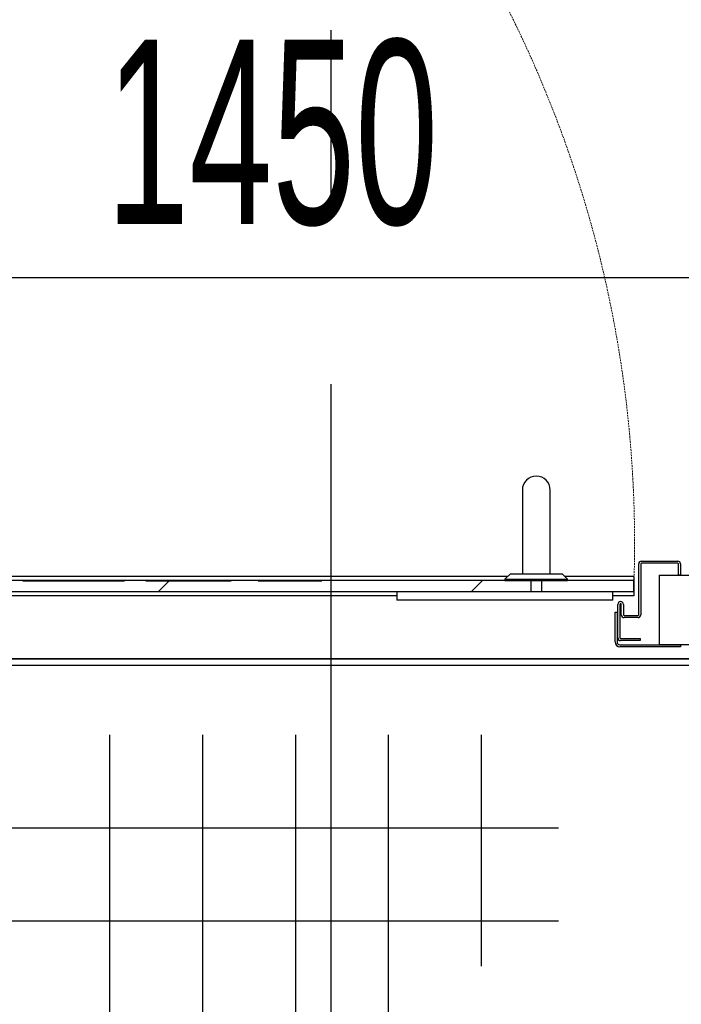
# Model space of a CAD drawing. Header units: millimetres. Extents: x 250 to 59450, y 0 to 41800.
# Tile 73 of 148: x 44049 to 44524, y 16238 to 16945. Entities that reach past the tile are written whole.
import ezdxf

# ---------------------------------------------------------------- set-up
doc = ezdxf.new("R2010")
doc.units = ezdxf.units.MM
doc.header["$LTSCALE"] = 50
for name, pattern in [('CENTER', [10.16, 6.35, -1.27, 1.27, -1.27]), ('CENTERX2', [20.32, 12.7, -2.54, 2.54, -2.54]), ('HIDDEN', [1.905, 1.27, -0.635])]:
    doc.linetypes.add(name, pattern=pattern)
for name, color, linetype in [('KONTUR', 7, 'Continuous'), ('MASS', 29, 'Continuous'), ('SCHNITT', 5, 'CENTER')]:
    doc.layers.add(name, color=color, linetype=linetype)
doc.styles.add('SLDTEXTSTYLE0', font='TXT', dxfattribs={"width": 0.605})
doc.dimstyles.new('SLDDIMSTYLE2', dxfattribs={"dimtxt": 128.415934, "dimasz": 100, "dimexe": 0, "dimexo": 0.0625, "dimgap": 32.103984, "dimtad": 1, "dimdec": 1, "dimrnd": 1e-09, "dimzin": 12, "dimdsep": 46, "dimtxsty": 'SLDTEXTSTYLE0', "dimsah": 1, "dimcen": 0.09, "dimadec": 0, "dimazin": 3, "dimtfac": 1, "dimtdec": 1, "dimtofl": 0, "dimtmove": 0, "dimatfit": 3, "dimfxl": 1, "dimfrac": 2, "dimtolj": 1, "dimtzin": 12, "dimarcsym": 0})

# ---------------------------------------------------------------- blocks, each defined once
blk = doc.blocks.new('Gitterrost')
at = {"layer": 'KONTUR', "color": 8, "true_color": 0x808080}
for p, q in [((25817, -2483), (25817, -18520)), ((29150, -2483), (29150, -16196)), ((32483, -2483), (32483, -14306)), ((35817, -2483), (35817, -12787)), ((39150, -2483), (39150, -10787)), ((2483, -5817), (41924, -5817)), ((2483, -9150), (41924, -9150))]:
    blk.add_line(p, q, dxfattribs=at)
blk = doc.blocks.new('Block1')
at = {"color": 7, "linetype": 'Continuous'}
blk.add_blockref('Gitterrost', (0, 198500), dxfattribs=at)
blk = doc.blocks.new('Glastür 875 DIN rechts')
at = {"color": 7, "linetype": 'HIDDEN', "lineweight": 18}
blk.add_arc((0, 0), 42801, 357.9916, 87.9916, dxfattribs=at)
blk = doc.blocks.new('_D_38')
at = {"layer": 'MASS'}
blk.add_line((43582.36, 16759.94), (45032.36, 16759.94), dxfattribs=at)
for points in [[(43582.36, 16759.94), (43682.36, 16734.94), (43682.36, 16784.94)], [(45032.36, 16759.94), (44932.36, 16784.94), (44932.36, 16734.94)]]:
    blk.add_solid(points, dxfattribs=at)
at = {"layer": 'MASS', "insert": (44111.37, 16930.48), "char_height": 132.292, "attachment_point": 1, "style": 'SLDTEXTSTYLE0'}
blk.add_mtext('1450', dxfattribs=at)

msp = doc.modelspace()

# ---------------------------------------------------------------- hatches: boundary and pattern name
at = {"layer": 'SCHNITT', "linetype": 'Continuous', "lineweight": 18}
h = msp.add_hatch(dxfattribs=at)
h.set_pattern_fill('ANSI31', color=256, scale=50, style=0)
edge = h.paths.add_edge_path(flags=0)
edge.add_line((44492.86, 16517.38), (44482.86, 16517.38))
edge.add_arc((44482.86, 16517.88), 0.5, 180, 270, ccw=False)
edge.add_line((44482.36, 16517.88), (44482.36, 16525.38))
edge.add_arc((44480.36, 16525.38), 2, 0, 180)
edge.add_line((44478.36, 16525.38), (44478.36, 16501.38))
edge.add_arc((44480.36, 16501.38), 2, 180, 270)
edge.add_line((44480.36, 16499.38), (44494.36, 16499.38))
edge.add_line((44494.36, 16499.38), (44494.36, 16500.88))
edge.add_line((44494.36, 16500.88), (44480.36, 16500.88))
edge.add_arc((44480.36, 16501.38), 0.5, 180, 270, ccw=False)
edge.add_line((44479.86, 16501.38), (44479.86, 16525.38))
edge.add_arc((44480.36, 16525.38), 0.5, 0, 180, ccw=False)
edge.add_line((44480.86, 16525.38), (44480.86, 16517.88))
edge.add_arc((44482.86, 16517.88), 2, 180, 270)
edge.add_line((44482.86, 16515.88), (44492.86, 16515.88))
edge.add_arc((44492.86, 16517.88), 2, 270, 360)
edge.add_line((44494.86, 16517.88), (44494.86, 16554.38))
edge.add_arc((44495.36, 16554.38), 0.5, 90, 180, ccw=False)
edge.add_line((44495.36, 16554.88), (44521.36, 16554.88))
edge.add_arc((44521.36, 16554.38), 0.5, 0, 90, ccw=False)
edge.add_line((44521.86, 16554.38), (44521.86, 16546.38))
edge.add_line((44521.86, 16546.38), (44523.36, 16546.38))
edge.add_line((44523.36, 16546.38), (44523.36, 16554.38))
edge.add_arc((44521.36, 16554.38), 2, 0, 90)
edge.add_line((44521.36, 16556.38), (44495.36, 16556.38))
edge.add_arc((44495.36, 16554.38), 2, 90, 180)
edge.add_line((44493.36, 16554.38), (44493.36, 16517.88))
edge.add_arc((44492.86, 16517.88), 0.5, 270, 360, ccw=False)
h = msp.add_hatch(dxfattribs=at)
h.set_pattern_fill('ANSI31', color=256, scale=50, style=0)
h.paths.add_polyline_path([(44234.5, 16542.28), (44225.22, 16542.28), (44225.22, 16542.38), (44191.86, 16542.38), (44191.86, 16542.28), (44181.61, 16542.28), (44181.61, 16542.38), (44150.96, 16542.38), (44150.96, 16542.28), (44146.23, 16542.28), (44146.23, 16542.38), (44115.15, 16542.38), (44115.15, 16542.28), (44104.44, 16542.28), (44104.44, 16542.38), (44071.4, 16542.38), (44071.4, 16542.28), (44060.7, 16542.28), (44060.7, 16542.38), (44019.49, 16542.38), (44019.49, 16542.28), (44011.51, 16542.28), (44011.51, 16542.38), (43986.8, 16542.38), (43986.8, 16542.28), (43978.52, 16542.28), (43978.52, 16542.38), (43940.2, 16542.38), (43940.2, 16542.28), (43927.77, 16542.28), (43927.77, 16542.38), (43889, 16542.38), (43889, 16542.28), (43882.96, 16542.28), (43882.96, 16542.38), (43655.86, 16542.38), (43655.86, 16534.38), (44489.86, 16534.38), (44489.86, 16542.38), (44261.89, 16542.38), (44261.89, 16542.28), (44253.75, 16542.28), (44253.75, 16542.38), (44234.5, 16542.38)], flags=0)
h = msp.add_hatch(dxfattribs=at)
h.set_pattern_fill('ANSI31', color=256, scale=50, angle=3e-322, style=0)
h.paths.add_polyline_path([(44508.36, 16496.38), (44582.36, 16496.38), (44582.36, 16546.38), (44508.36, 16546.38)], flags=0)
h = msp.add_hatch(dxfattribs=at)
h.set_pattern_fill('ANSI31', color=256, scale=50, style=0)
edge = h.paths.add_edge_path(flags=0)
edge.add_line((44477.86, 16519.88), (44476.36, 16519.88))
edge.add_line((44476.36, 16519.88), (44476.36, 16498.43))
edge.add_arc((44479.91, 16498.43), 3.55, 180, 270)
edge.add_line((44479.91, 16494.88), (44523.36, 16494.88))
edge.add_line((44523.36, 16494.88), (44523.36, 16496.38))
edge.add_line((44523.36, 16496.38), (44479.91, 16496.38))
edge.add_arc((44479.91, 16498.43), 2.05, 180, 270, ccw=False)
edge.add_line((44477.86, 16498.43), (44477.86, 16519.88))

# ---------------------------------------------------------------- linework, layer by layer
at = {"color": 7, "linetype": 'CENTERX2'}
msp.add_line((44272.36, 24811.38), (44272.36, 6286.38), dxfattribs=at)
at = {"color": 216, "linetype": 'Continuous', "lineweight": 25, "true_color": 0x80007d}
for p, q in [((44409.86, 16607.38), (44409.86, 16577.38)), ((44429.86, 16577.38), (44429.86, 16607.38)), ((44409.86, 16577.38), (44409.86, 16547.38)), ((44429.86, 16547.38), (44429.86, 16577.38)), ((44493.36, 16517.88), (44493.36, 16554.38)), ((44494.86, 16554.38), (44494.86, 16517.88)), ((44495.36, 16556.38), (44521.36, 16556.38)), ((44521.36, 16554.88), (44495.36, 16554.88)), ((44521.86, 16546.38), (44521.86, 16554.38)), ((44523.36, 16554.38), (44523.36, 16546.38)), ((44401.36, 16547.38), (44397.36, 16543.38)), ((44401.36, 16547.38), (44438.36, 16547.38)), ((44442.36, 16543.38), (44438.36, 16547.38)), ((44399.36, 16545.38), (43713.36, 16545.38)), ((44397.36, 16542.38), (43713.36, 16542.38)), ((44060.7, 16542.38), (44019.49, 16542.38)), ((44053.87, 16542.38), (44051.47, 16542.38)), ((44051.47, 16542.28), (44051.47, 16542.38)), ((44051.47, 16542.28), (44051.47, 16542.38)), ((44051.47, 16542.38), (44080.63, 16542.38)), ((44053.87, 16542.28), (44051.47, 16542.28)), ((44051.47, 16542.28), (44080.63, 16542.28)), ((44053.87, 16542.28), (44053.87, 16542.38)), ((44058.48, 16542.28), (44058.48, 16542.38)), ((44060.54, 16542.28), (44060.54, 16542.38)), ((44060.7, 16542.28), (44060.7, 16542.38)), ((44060.7, 16542.28), (44071.4, 16542.28)), ((44070.91, 16542.28), (44070.91, 16542.38)), ((44104.94, 16542.38), (44070.91, 16542.38)), ((44070.91, 16542.28), (44070.91, 16542.38)), ((44070.91, 16542.38), (44104.94, 16542.38)), ((44104.94, 16542.28), (44070.91, 16542.28)), ((44070.91, 16542.28), (44104.94, 16542.28)), ((44104.44, 16542.38), (44071.4, 16542.38)), ((44071.4, 16542.38), (44071.4, 16542.28)), ((44072.16, 16542.28), (44072.16, 16542.38)), ((44078.23, 16542.28), (44078.23, 16542.38)), ((44080.63, 16542.38), (44078.23, 16542.38)), ((44080.63, 16542.28), (44078.23, 16542.28)), ((44080.63, 16542.28), (44080.63, 16542.38)), ((44080.63, 16542.28), (44080.63, 16542.38)), ((44097.66, 16542.38), (44095.22, 16542.38)), ((44095.22, 16542.28), (44095.22, 16542.38)), ((44095.22, 16542.28), (44095.22, 16542.38)), ((44095.22, 16542.38), (44124.38, 16542.38)), ((44097.66, 16542.28), (44095.22, 16542.28)), ((44095.22, 16542.28), (44124.38, 16542.28)), ((44097.66, 16542.28), (44097.66, 16542.38)), ((44102.19, 16542.28), (44102.19, 16542.38)), ((44104.29, 16542.28), (44104.29, 16542.38)), ((44104.44, 16542.28), (44104.44, 16542.38)), ((44104.44, 16542.28), (44115.15, 16542.28)), ((44104.94, 16542.28), (44104.94, 16542.38)), ((44104.94, 16542.28), (44104.94, 16542.38)), ((44146.23, 16542.38), (44115.15, 16542.38)), ((44115.15, 16542.38), (44115.15, 16542.28)), ((44115.86, 16542.28), (44115.86, 16542.38)), ((44121.98, 16542.28), (44121.98, 16542.38)), ((44124.38, 16542.38), (44121.98, 16542.38)), ((44124.38, 16542.28), (44121.98, 16542.28)), ((44124.38, 16542.28), (44124.38, 16542.38)), ((44124.38, 16542.28), (44124.38, 16542.38)), ((44141.74, 16542.38), (44139.8, 16542.38)), ((44139.8, 16542.28), (44139.8, 16542.38)), ((44139.8, 16542.38), (44146.1, 16542.38)), ((44141.74, 16542.28), (44139.8, 16542.28)), ((44139.8, 16542.28), (44146.1, 16542.28)), ((44141.74, 16542.28), (44141.74, 16542.38)), ((44146.23, 16542.38), (44145.63, 16542.38)), ((44145.63, 16542.28), (44145.63, 16542.38)), ((44145.63, 16542.38), (44147.58, 16542.38)), ((44146.23, 16542.28), (44145.63, 16542.28)), ((44145.63, 16542.28), (44147.58, 16542.28)), ((44146.1, 16542.28), (44146.1, 16542.38)), ((44146.1, 16542.38), (44201.05, 16542.38)), ((44146.1, 16542.28), (44201.05, 16542.28)), ((44146.23, 16542.28), (44146.23, 16542.38)), ((44146.23, 16542.28), (44150.96, 16542.28)), ((44147.58, 16542.28), (44147.58, 16542.38)), ((44148.63, 16542.28), (44148.63, 16542.38)), ((44150.96, 16542.38), (44150.96, 16542.28)), ((44181.61, 16542.38), (44150.96, 16542.38)), ((44154.38, 16542.38), (44152.44, 16542.38)), ((44152.44, 16542.28), (44152.44, 16542.38)), ((44152.44, 16542.28), (44152.44, 16542.38)), ((44152.44, 16542.38), (44154.38, 16542.38)), ((44154.38, 16542.28), (44152.44, 16542.28)), ((44152.44, 16542.28), (44154.38, 16542.28)), ((44154.38, 16542.28), (44154.38, 16542.38)), ((44154.38, 16542.28), (44154.38, 16542.38)), ((44155.8, 16542.28), (44155.8, 16542.38)), ((44157.3, 16542.28), (44157.3, 16542.38)), ((44175.54, 16542.38), (44163.09, 16542.38)), ((44175.54, 16542.28), (44163.09, 16542.28)), ((44181.61, 16542.38), (44165.08, 16542.38)), ((44165.08, 16542.38), (44181.61, 16542.38)), ((44181.61, 16542.28), (44165.08, 16542.28)), ((44165.08, 16542.28), (44181.61, 16542.28)), ((44175.54, 16542.28), (44175.54, 16542.38)), ((44181.61, 16542.28), (44181.61, 16542.38)), ((44181.61, 16542.28), (44181.61, 16542.38)), ((44181.61, 16542.28), (44181.61, 16542.38)), ((44181.61, 16542.28), (44191.86, 16542.28)), ((44225.22, 16542.38), (44191.86, 16542.38)), ((44191.86, 16542.38), (44191.86, 16542.28)), ((44194.08, 16542.28), (44194.08, 16542.38)), ((44198.65, 16542.28), (44198.65, 16542.38)), ((44201.05, 16542.38), (44198.65, 16542.38)), ((44201.05, 16542.28), (44198.65, 16542.28)), ((44201.05, 16542.28), (44201.05, 16542.38)), ((44201.05, 16542.28), (44201.05, 16542.38)), ((44220.36, 16542.28), (44220.36, 16542.38)), ((44225.22, 16542.28), (44225.22, 16542.38)), ((44225.22, 16542.28), (44225.22, 16542.38)), ((44225.22, 16542.38), (44227.16, 16542.38)), ((44225.22, 16542.28), (44234.5, 16542.28)), ((44225.22, 16542.28), (44227.16, 16542.28)), ((44227.16, 16542.28), (44227.16, 16542.38)), ((44230.08, 16542.28), (44230.08, 16542.38)), ((44234.5, 16542.38), (44234.5, 16542.28)), ((44253.75, 16542.38), (44234.5, 16542.38)), ((44235.42, 16542.28), (44235.42, 16542.38)), ((44241.82, 16542.28), (44241.82, 16542.38)), ((44243.34, 16542.28), (44243.34, 16542.38)), ((44247.4, 16542.28), (44247.4, 16542.38)), ((44253.75, 16542.28), (44253.75, 16542.38)), ((44253.75, 16542.28), (44261.89, 16542.28)), ((44254.32, 16542.28), (44254.32, 16542.38)), ((44256.33, 16542.28), (44256.33, 16542.38)), ((44260.06, 16542.28), (44260.06, 16542.38)), ((44489.86, 16542.38), (44261.89, 16542.38)), ((44261.89, 16542.38), (44261.89, 16542.28)), ((44265.08, 16542.38), (44263.13, 16542.38)), ((44263.13, 16542.28), (44263.13, 16542.38)), ((44263.13, 16542.28), (44263.13, 16542.38)), ((44263.13, 16542.38), (44265.08, 16542.38)), ((44265.08, 16542.28), (44263.13, 16542.28)), ((44263.13, 16542.28), (44265.08, 16542.28)), ((44265.08, 16542.28), (44265.08, 16542.38)), ((44265.08, 16542.28), (44265.08, 16542.38)), ((44266.05, 16542.28), (44266.05, 16542.38)), ((44397.36, 16543.38), (44397.36, 16542.38)), ((44397.36, 16543.38), (44442.36, 16543.38)), ((44397.36, 16542.38), (44442.36, 16542.38)), ((44415.86, 16542.38), (44415.86, 16534.38)), ((44423.86, 16534.38), (44423.86, 16542.38)), ((44489.86, 16545.38), (44440.36, 16545.38)), ((44442.36, 16542.38), (44442.36, 16543.38)), ((44489.86, 16542.38), (44442.36, 16542.38)), ((44489.86, 16545.38), (44489.86, 16542.38)), ((44489.86, 16542.38), (44489.86, 16534.38)), ((44489.86, 16534.38), (44489.86, 16542.38)), ((44489.86, 16542.38), (44489.86, 16534.38)), ((44523.36, 16546.38), (44521.86, 16546.38)), ((44489.86, 16534.38), (43655.86, 16534.38)), ((44319.86, 16534.38), (43713.36, 16534.38)), ((44319.86, 16534.38), (44319.86, 16528.38)), ((44474.86, 16534.38), (44319.86, 16534.38)), ((44489.86, 16534.38), (44474.86, 16534.38)), ((44474.86, 16528.38), (44474.86, 16534.38)), ((44489.86, 16534.38), (44489.86, 16531.38)), ((44319.86, 16531.38), (43713.36, 16531.38)), ((44474.86, 16528.38), (44319.86, 16528.38)), ((44489.86, 16531.38), (44474.86, 16531.38)), ((44476.36, 16498.43), (44476.36, 16519.88)), ((44476.36, 16519.88), (44477.86, 16519.88)), ((44477.86, 16519.88), (44477.86, 16498.43)), ((44478.36, 16501.38), (44478.36, 16525.38)), ((44479.86, 16525.38), (44479.86, 16501.38)), ((44480.86, 16517.88), (44480.86, 16525.38)), ((44482.36, 16525.38), (44482.36, 16517.88)), ((44482.86, 16517.38), (44492.86, 16517.38)), ((44492.86, 16515.88), (44482.86, 16515.88)), ((44480.36, 16500.88), (44494.36, 16500.88)), ((44494.36, 16499.38), (44480.36, 16499.38)), ((44494.36, 16500.88), (44494.36, 16499.38)), ((44479.91, 16496.38), (44523.36, 16496.38)), ((44523.36, 16494.88), (44479.91, 16494.88)), ((44523.36, 16496.38), (44523.36, 16494.88))]:
    msp.add_line(p, q, dxfattribs=at)
at = {"color": 7, "linetype": 'Continuous', "lineweight": 25}
for p, q in [((44508.36, 16496.38), (44508.36, 16546.38)), ((44508.36, 16546.38), (44582.36, 16546.38)), ((44582.36, 16496.38), (44508.36, 16496.38))]:
    msp.add_line(p, q, dxfattribs=at)
at = {"color": 250, "linetype": 'Continuous', "lineweight": 25, "true_color": 0x404040}
for p, q in [((43592.36, 16486.38), (50572.36, 16486.38)), ((50572.36, 16486.38), (43592.36, 16486.38))]:
    msp.add_line(p, q, dxfattribs=at)
at = {"color": 136, "linetype": 'Continuous', "lineweight": 25, "true_color": 0x008080}
msp.add_line((50567.36, 16481.38), (43597.36, 16481.38), dxfattribs=at)
at = {"color": 216, "linetype": 'Continuous', "lineweight": 25, "true_color": 0x80007d}
for centre, radius, start, end in [((44419.86, 16607.38), 10, 90, 180), ((44419.86, 16607.38), 10, 0, 90), ((44495.36, 16554.38), 2, 90, 180), ((44495.36, 16554.38), 0.5, 90, 180), ((44521.36, 16554.38), 2, 0, 90), ((44521.36, 16554.38), 0.5, 0, 90), ((44480.36, 16525.38), 2, 0, 180), ((44480.36, 16525.38), 0.5, 0, 180), ((44482.86, 16517.88), 2, 180, 270), ((44482.86, 16517.88), 0.5, 180, 270), ((44492.86, 16517.88), 0.5, 270, 0), ((44492.86, 16517.88), 2, 270, 0), ((44479.91, 16498.43), 3.56, 180, 270), ((44479.91, 16498.43), 2.06, 180, 270), ((44480.36, 16501.38), 2, 180, 270), ((44480.36, 16501.38), 0.5, 180, 270)]:
    msp.add_arc(centre, radius, start, end, dxfattribs=at)
for points, knots in [([(44058.48, 16542.38), (44057.66, 16542.38), (44056.2, 16542.38), (44054.58, 16542.38), (44053.87, 16542.38)], [0, 0, 0, 0, 0.559939, 1, 1, 1, 1]), ([(44058.48, 16542.28), (44057.66, 16542.28), (44056.2, 16542.28), (44054.58, 16542.28), (44053.87, 16542.28)], [0, 0, 0, 0, 0.559939, 1, 1, 1, 1]), ([(44060.54, 16542.38), (44060.25, 16542.38), (44059.74, 16542.38), (44058.87, 16542.38), (44058.48, 16542.38)], [0, 0, 0, 0, 0.558881, 1, 1, 1, 1]), ([(44060.54, 16542.28), (44060.25, 16542.28), (44059.74, 16542.28), (44058.87, 16542.28), (44058.48, 16542.28)], [0, 0, 0, 0, 0.558881, 1, 1, 1, 1]), ([(44061.19, 16542.38), (44061.17, 16542.38), (44061.14, 16542.38), (44060.94, 16542.38), (44060.67, 16542.38), (44060.54, 16542.38)], [0, 0, 0, 0, 0.560129, 0.780211, 1, 1, 1, 1]), ([(44061.19, 16542.28), (44061.17, 16542.28), (44061.14, 16542.28), (44060.94, 16542.28), (44060.67, 16542.28), (44060.54, 16542.28)], [0, 0, 0, 0, 0.560129, 0.780211, 1, 1, 1, 1]), ([(44060.7, 16542.38), (44060.81, 16542.38), (44061.04, 16542.38), (44061.17, 16542.38), (44061.18, 16542.38), (44061.19, 16542.38)], [0, 0, 0, 0, 0.279811, 0.559957, 1, 1, 1, 1]), ([(44060.7, 16542.28), (44060.81, 16542.28), (44061.04, 16542.28), (44061.17, 16542.28), (44061.18, 16542.28), (44061.19, 16542.28)], [0, 0, 0, 0, 0.279811, 0.559957, 1, 1, 1, 1]), ([(44070.91, 16542.38), (44070.92, 16542.38), (44070.94, 16542.38), (44071.12, 16542.38), (44071.3, 16542.38), (44071.4, 16542.38)], [0, 0, 0, 0, 0.560061, 0.780097, 1, 1, 1, 1]), ([(44072.16, 16542.38), (44071.84, 16542.38), (44071.22, 16542.38), (44070.99, 16542.38), (44070.94, 16542.38), (44070.91, 16542.38)], [0, 0, 0, 0, 0.278887, 0.559282, 1, 1, 1, 1]), ([(44070.91, 16542.28), (44070.92, 16542.28), (44070.94, 16542.28), (44071.12, 16542.28), (44071.3, 16542.28), (44071.4, 16542.28)], [0, 0, 0, 0, 0.5600613, 0.7800975, 1, 1, 1, 1]), ([(44072.16, 16542.28), (44071.84, 16542.28), (44071.22, 16542.28), (44070.99, 16542.28), (44070.94, 16542.28), (44070.91, 16542.28)], [0, 0, 0, 0, 0.278887, 0.559282, 1, 1, 1, 1]), ([(44078.23, 16542.38), (44077.59, 16542.38), (44076.31, 16542.38), (44074.59, 16542.38), (44073.15, 16542.38), (44072.49, 16542.38), (44072.16, 16542.38)], [0, 0, 0, 0, 0.280039, 0.560002, 0.779897, 1, 1, 1, 1]), ([(44078.23, 16542.28), (44077.59, 16542.28), (44076.31, 16542.28), (44074.59, 16542.28), (44073.15, 16542.28), (44072.49, 16542.28), (44072.16, 16542.28)], [0, 0, 0, 0, 0.280039, 0.560002, 0.779897, 1, 1, 1, 1]), ([(44102.19, 16542.38), (44101.39, 16542.38), (44099.96, 16542.38), (44098.36, 16542.38), (44097.66, 16542.38)], [0, 0, 0, 0, 0.559915, 1, 1, 1, 1]), ([(44102.19, 16542.28), (44101.39, 16542.28), (44099.96, 16542.28), (44098.36, 16542.28), (44097.66, 16542.28)], [0, 0, 0, 0, 0.559915, 1, 1, 1, 1]), ([(44104.29, 16542.38), (44103.99, 16542.38), (44103.47, 16542.38), (44102.58, 16542.38), (44102.19, 16542.38)], [0, 0, 0, 0, 0.558682, 1, 1, 1, 1]), ([(44104.29, 16542.28), (44103.99, 16542.28), (44103.47, 16542.28), (44102.58, 16542.28), (44102.19, 16542.28)], [0, 0, 0, 0, 0.558682, 1, 1, 1, 1]), ([(44104.94, 16542.38), (44104.92, 16542.38), (44104.89, 16542.38), (44104.69, 16542.38), (44104.42, 16542.38), (44104.29, 16542.38)], [0, 0, 0, 0, 0.560129, 0.780211, 1, 1, 1, 1]), ([(44104.94, 16542.28), (44104.92, 16542.28), (44104.89, 16542.28), (44104.69, 16542.28), (44104.42, 16542.28), (44104.29, 16542.28)], [0, 0, 0, 0, 0.560129, 0.780211, 1, 1, 1, 1]), ([(44104.44, 16542.38), (44104.55, 16542.38), (44104.78, 16542.38), (44104.92, 16542.38), (44104.93, 16542.38), (44104.94, 16542.38)], [0, 0, 0, 0, 0.279941, 0.559981, 1, 1, 1, 1]), ([(44104.44, 16542.28), (44104.55, 16542.28), (44104.78, 16542.28), (44104.92, 16542.28), (44104.93, 16542.28), (44104.94, 16542.28)], [0, 0, 0, 0, 0.279941, 0.559981, 1, 1, 1, 1]), ([(44114.66, 16542.38), (44114.67, 16542.38), (44114.69, 16542.38), (44114.87, 16542.38), (44115.05, 16542.38), (44115.15, 16542.38)], [0, 0, 0, 0, 0.5600613, 0.7800975, 1, 1, 1, 1]), ([(44115.86, 16542.38), (44115.56, 16542.38), (44114.97, 16542.38), (44114.73, 16542.38), (44114.69, 16542.38), (44114.66, 16542.38)], [0, 0, 0, 0, 0.278669, 0.559153, 1, 1, 1, 1]), ([(44114.66, 16542.28), (44114.67, 16542.28), (44114.69, 16542.28), (44114.87, 16542.28), (44115.05, 16542.28), (44115.15, 16542.28)], [0, 0, 0, 0, 0.560061, 0.780097, 1, 1, 1, 1]), ([(44115.86, 16542.28), (44115.56, 16542.28), (44114.97, 16542.28), (44114.73, 16542.28), (44114.69, 16542.28), (44114.66, 16542.28)], [0, 0, 0, 0, 0.278669, 0.559153, 1, 1, 1, 1]), ([(44121.98, 16542.38), (44121.34, 16542.38), (44120.05, 16542.38), (44118.32, 16542.38), (44116.86, 16542.38), (44116.19, 16542.38), (44115.86, 16542.38)], [0, 0, 0, 0, 0.280038, 0.560008, 0.779909, 1, 1, 1, 1]), ([(44121.98, 16542.28), (44121.34, 16542.28), (44120.05, 16542.28), (44118.32, 16542.28), (44116.86, 16542.28), (44116.19, 16542.28), (44115.86, 16542.28)], [0, 0, 0, 0, 0.280038, 0.560008, 0.779909, 1, 1, 1, 1]), ([(44148.63, 16542.38), (44147.85, 16542.38), (44146.31, 16542.38), (44144.02, 16542.38), (44142.61, 16542.38), (44141.74, 16542.38)], [0, 0, 0, 0, 0.27992, 0.560049, 1, 1, 1, 1]), ([(44148.63, 16542.28), (44147.85, 16542.28), (44146.31, 16542.28), (44144.02, 16542.28), (44142.61, 16542.28), (44141.74, 16542.28)], [0, 0, 0, 0, 0.27992, 0.560049, 1, 1, 1, 1]), ([(44147.58, 16542.38), (44147.76, 16542.38), (44148.12, 16542.38), (44148.82, 16542.38), (44149.62, 16542.38), (44150.51, 16542.38), (44150.96, 16542.38)], [0, 0, 0, 0, 0.280202, 0.560345, 0.780364, 1, 1, 1, 1]), ([(44147.58, 16542.28), (44147.76, 16542.28), (44148.12, 16542.28), (44148.82, 16542.28), (44149.62, 16542.28), (44150.51, 16542.28), (44150.96, 16542.28)], [0, 0, 0, 0, 0.280202, 0.560345, 0.780364, 1, 1, 1, 1]), ([(44163.09, 16542.38), (44162.12, 16542.38), (44160.18, 16542.38), (44157.27, 16542.38), (44154.21, 16542.38), (44151.18, 16542.38), (44149.48, 16542.38), (44148.63, 16542.38)], [0, 0, 0, 0, 0.186882, 0.373743, 0.560557, 0.7801, 1, 1, 1, 1]), ([(44163.09, 16542.28), (44162.12, 16542.28), (44160.18, 16542.28), (44157.27, 16542.28), (44154.21, 16542.28), (44151.18, 16542.28), (44149.48, 16542.28), (44148.63, 16542.28)], [0, 0, 0, 0, 0.186882, 0.373743, 0.560557, 0.7801, 1, 1, 1, 1]), ([(44157.3, 16542.38), (44156.75, 16542.38), (44155.66, 16542.38), (44154.7, 16542.38), (44154.5, 16542.38), (44154.38, 16542.38)], [0, 0, 0, 0, 0.279348, 0.559591, 1, 1, 1, 1]), ([(44154.38, 16542.38), (44154.54, 16542.38), (44154.82, 16542.38), (44155.5, 16542.38), (44155.8, 16542.38)], [0, 0, 0, 0, 0.56037, 1, 1, 1, 1]), ([(44157.3, 16542.28), (44156.75, 16542.28), (44155.66, 16542.28), (44154.7, 16542.28), (44154.5, 16542.28), (44154.38, 16542.28)], [0, 0, 0, 0, 0.279348, 0.559591, 1, 1, 1, 1]), ([(44154.38, 16542.28), (44154.54, 16542.28), (44154.82, 16542.28), (44155.5, 16542.28), (44155.8, 16542.28)], [0, 0, 0, 0, 0.56037, 1, 1, 1, 1]), ([(44155.8, 16542.38), (44156.17, 16542.38), (44156.91, 16542.38), (44158.62, 16542.38), (44160.59, 16542.38), (44162.77, 16542.38), (44164.31, 16542.38), (44165.08, 16542.38)], [0, 0, 0, 0, 0.186084, 0.372592, 0.559332, 0.779648, 1, 1, 1, 1]), ([(44155.8, 16542.28), (44156.17, 16542.28), (44156.91, 16542.28), (44158.62, 16542.28), (44160.59, 16542.28), (44162.77, 16542.28), (44164.31, 16542.28), (44165.08, 16542.28)], [0, 0, 0, 0, 0.186084, 0.372592, 0.559332, 0.779648, 1, 1, 1, 1]), ([(44165.08, 16542.38), (44164.32, 16542.38), (44162.8, 16542.38), (44160.72, 16542.38), (44158.8, 16542.38), (44157.8, 16542.38), (44157.3, 16542.38)], [0, 0, 0, 0, 0.280379, 0.560617, 0.780763, 1, 1, 1, 1]), ([(44165.08, 16542.28), (44164.32, 16542.28), (44162.8, 16542.28), (44160.72, 16542.28), (44158.8, 16542.28), (44157.8, 16542.28), (44157.3, 16542.28)], [0, 0, 0, 0, 0.280379, 0.560617, 0.780763, 1, 1, 1, 1]), ([(44181.61, 16542.38), (44181.6, 16542.38), (44181.59, 16542.38), (44181.43, 16542.38), (44181.15, 16542.38), (44180.11, 16542.38), (44178.63, 16542.38), (44177.09, 16542.38), (44176.06, 16542.38), (44175.54, 16542.38)], [0, 0, 0, 0, 0.2804457, 0.3906024, 0.5000598, 0.6252551, 0.7496711, 0.8747751, 1, 1, 1, 1]), ([(44181.61, 16542.28), (44181.6, 16542.28), (44181.59, 16542.28), (44181.43, 16542.28), (44181.15, 16542.28), (44180.11, 16542.28), (44178.63, 16542.28), (44177.09, 16542.28), (44176.06, 16542.28), (44175.54, 16542.28)], [0, 0, 0, 0, 0.2804457, 0.3906024, 0.5000598, 0.6252551, 0.7496711, 0.8747751, 1, 1, 1, 1]), ([(44191.33, 16542.38), (44191.33, 16542.38), (44191.33, 16542.38), (44191.7, 16542.38), (44191.86, 16542.38)], [0, 0, 0, 0, 0.56019, 1, 1, 1, 1]), ([(44194.08, 16542.38), (44193.54, 16542.38), (44192.46, 16542.38), (44191.68, 16542.38), (44191.36, 16542.38), (44191.34, 16542.38), (44191.33, 16542.38)], [0, 0, 0, 0, 0.185962, 0.37185, 0.558956, 1, 1, 1, 1]), ([(44191.33, 16542.28), (44191.33, 16542.28), (44191.33, 16542.28), (44191.7, 16542.28), (44191.86, 16542.28)], [0, 0, 0, 0, 0.5601895, 1, 1, 1, 1]), ([(44194.08, 16542.28), (44193.54, 16542.28), (44192.46, 16542.28), (44191.68, 16542.28), (44191.36, 16542.28), (44191.34, 16542.28), (44191.33, 16542.28)], [0, 0, 0, 0, 0.185962, 0.37185, 0.558956, 1, 1, 1, 1]), ([(44198.65, 16542.38), (44197.75, 16542.38), (44196.15, 16542.38), (44194.71, 16542.38), (44194.08, 16542.38)], [0, 0, 0, 0, 0.559695, 1, 1, 1, 1]), ([(44198.65, 16542.28), (44197.75, 16542.28), (44196.15, 16542.28), (44194.71, 16542.28), (44194.08, 16542.28)], [0, 0, 0, 0, 0.559695, 1, 1, 1, 1]), ([(44240.59, 16542.38), (44239.32, 16542.38), (44236.77, 16542.38), (44233.01, 16542.38), (44229.29, 16542.38), (44225.97, 16542.38), (44223.49, 16542.38), (44221.74, 16542.38), (44220.57, 16542.38), (44220.43, 16542.38), (44220.36, 16542.38)], [0, 0, 0, 0, 0.140086, 0.280169, 0.420245, 0.560214, 0.670164, 0.780148, 0.890096, 1, 1, 1, 1]), ([(44220.36, 16542.38), (44220.45, 16542.38), (44220.65, 16542.38), (44222.38, 16542.38), (44225.03, 16542.38), (44228.45, 16542.38), (44232.55, 16542.38), (44237.11, 16542.38), (44240.25, 16542.38), (44241.82, 16542.38)], [0, 0, 0, 0, 0.139938, 0.279831, 0.419815, 0.559864, 0.706518, 0.8532, 1, 1, 1, 1]), ([(44240.59, 16542.28), (44239.32, 16542.28), (44236.77, 16542.28), (44233.01, 16542.28), (44229.29, 16542.28), (44225.97, 16542.28), (44223.49, 16542.28), (44221.74, 16542.28), (44220.57, 16542.28), (44220.43, 16542.28), (44220.36, 16542.28)], [0, 0, 0, 0, 0.140086, 0.280169, 0.420245, 0.560214, 0.670164, 0.780148, 0.890096, 1, 1, 1, 1]), ([(44220.36, 16542.28), (44220.45, 16542.28), (44220.65, 16542.28), (44222.38, 16542.28), (44225.03, 16542.28), (44228.45, 16542.28), (44232.55, 16542.28), (44237.11, 16542.28), (44240.25, 16542.28), (44241.82, 16542.28)], [0, 0, 0, 0, 0.139938, 0.279831, 0.419815, 0.559864, 0.706518, 0.8532, 1, 1, 1, 1]), ([(44227.16, 16542.38), (44227.4, 16542.38), (44227.89, 16542.38), (44229.34, 16542.38), (44231.46, 16542.38), (44233.49, 16542.38), (44234.5, 16542.38)], [0, 0, 0, 0, 0.280233, 0.5602327, 0.7801258, 1, 1, 1, 1]), ([(44227.16, 16542.28), (44227.4, 16542.28), (44227.89, 16542.28), (44229.34, 16542.28), (44231.46, 16542.28), (44233.49, 16542.28), (44234.5, 16542.28)], [0, 0, 0, 0, 0.280233, 0.560233, 0.780126, 1, 1, 1, 1]), ([(44230.08, 16542.38), (44230.18, 16542.38), (44230.39, 16542.38), (44231.77, 16542.38), (44233.47, 16542.38), (44234.77, 16542.38), (44235.42, 16542.38)], [0, 0, 0, 0, 0.279577, 0.559487, 0.779643, 1, 1, 1, 1]), ([(44243.34, 16542.38), (44242.12, 16542.38), (44239.67, 16542.38), (44236.14, 16542.38), (44233.4, 16542.38), (44231.46, 16542.38), (44230.28, 16542.38), (44230.14, 16542.38), (44230.08, 16542.38)], [0, 0, 0, 0, 0.186879, 0.373483, 0.559917, 0.706638, 0.853287, 1, 1, 1, 1]), ([(44230.08, 16542.28), (44230.18, 16542.28), (44230.39, 16542.28), (44231.77, 16542.28), (44233.47, 16542.28), (44234.77, 16542.28), (44235.42, 16542.28)], [0, 0, 0, 0, 0.279577, 0.559487, 0.779643, 1, 1, 1, 1]), ([(44243.34, 16542.28), (44242.12, 16542.28), (44239.67, 16542.28), (44236.14, 16542.28), (44233.4, 16542.28), (44231.46, 16542.28), (44230.28, 16542.28), (44230.14, 16542.28), (44230.08, 16542.28)], [0, 0, 0, 0, 0.186879, 0.373483, 0.559917, 0.706638, 0.853287, 1, 1, 1, 1]), ([(44235.42, 16542.38), (44237.11, 16542.38), (44240.47, 16542.38), (44245.77, 16542.38), (44251, 16542.38), (44255.53, 16542.38), (44259.3, 16542.38), (44262.09, 16542.38), (44264.34, 16542.38), (44265.79, 16542.38), (44265.96, 16542.38), (44266.05, 16542.38)], [0, 0, 0, 0, 0.140012, 0.280096, 0.420178, 0.560257, 0.648286, 0.736262, 0.824227, 0.912097, 1, 1, 1, 1]), ([(44235.42, 16542.28), (44237.11, 16542.28), (44240.47, 16542.28), (44245.77, 16542.28), (44251, 16542.28), (44255.53, 16542.28), (44259.3, 16542.28), (44262.09, 16542.28), (44264.34, 16542.28), (44265.79, 16542.28), (44265.96, 16542.28), (44266.05, 16542.28)], [0, 0, 0, 0, 0.140012, 0.280096, 0.420178, 0.560257, 0.648286, 0.736262, 0.824227, 0.912097, 1, 1, 1, 1]), ([(44254.32, 16542.38), (44253.22, 16542.38), (44251.01, 16542.38), (44246.27, 16542.38), (44242.74, 16542.38), (44240.59, 16542.38)], [0, 0, 0, 0, 0.279672, 0.559796, 1, 1, 1, 1]), ([(44254.32, 16542.28), (44253.22, 16542.28), (44251.01, 16542.28), (44246.27, 16542.28), (44242.74, 16542.28), (44240.59, 16542.28)], [0, 0, 0, 0, 0.279672, 0.559796, 1, 1, 1, 1]), ([(44241.82, 16542.38), (44242.87, 16542.38), (44244.73, 16542.38), (44246.58, 16542.38), (44247.4, 16542.38)], [0, 0, 0, 0, 0.559926, 1, 1, 1, 1]), ([(44241.82, 16542.28), (44242.87, 16542.28), (44244.73, 16542.28), (44246.58, 16542.28), (44247.4, 16542.28)], [0, 0, 0, 0, 0.559926, 1, 1, 1, 1]), ([(44263.13, 16542.38), (44262.88, 16542.38), (44262.36, 16542.38), (44261.18, 16542.38), (44259.41, 16542.38), (44256.65, 16542.38), (44253.53, 16542.38), (44250.34, 16542.38), (44246.9, 16542.38), (44244.53, 16542.38), (44243.34, 16542.38)], [0, 0, 0, 0, 0.140125, 0.280196, 0.42002, 0.559837, 0.66988, 0.779901, 0.88998, 1, 1, 1, 1]), ([(44263.13, 16542.28), (44262.88, 16542.28), (44262.36, 16542.28), (44261.18, 16542.28), (44259.41, 16542.28), (44256.65, 16542.28), (44253.53, 16542.28), (44250.34, 16542.28), (44246.9, 16542.28), (44244.53, 16542.28), (44243.34, 16542.28)], [0, 0, 0, 0, 0.140125, 0.280196, 0.42002, 0.559837, 0.66988, 0.779901, 0.88998, 1, 1, 1, 1]), ([(44247.4, 16542.38), (44248.59, 16542.38), (44250.97, 16542.38), (44254.21, 16542.38), (44257.22, 16542.38), (44259.12, 16542.38), (44260.06, 16542.38)], [0, 0, 0, 0, 0.280035, 0.56017, 0.780268, 1, 1, 1, 1]), ([(44247.4, 16542.28), (44248.59, 16542.28), (44250.97, 16542.28), (44254.21, 16542.28), (44257.22, 16542.28), (44259.12, 16542.28), (44260.06, 16542.28)], [0, 0, 0, 0, 0.280035, 0.56017, 0.780268, 1, 1, 1, 1]), ([(44253.75, 16542.38), (44254.18, 16542.38), (44255.03, 16542.38), (44256.08, 16542.38), (44256.23, 16542.38), (44256.33, 16542.38)], [0, 0, 0, 0, 0.280129, 0.560808, 1, 1, 1, 1]), ([(44253.75, 16542.28), (44254.18, 16542.28), (44255.03, 16542.28), (44256.08, 16542.28), (44256.23, 16542.28), (44256.33, 16542.28)], [0, 0, 0, 0, 0.280129, 0.560808, 1, 1, 1, 1]), ([(44256.33, 16542.38), (44256.3, 16542.38), (44256.24, 16542.38), (44255.65, 16542.38), (44254.83, 16542.38), (44254.32, 16542.38)], [0, 0, 0, 0, 0.2801778, 0.5607062, 1, 1, 1, 1]), ([(44256.33, 16542.28), (44256.3, 16542.28), (44256.24, 16542.28), (44255.65, 16542.28), (44254.83, 16542.28), (44254.32, 16542.28)], [0, 0, 0, 0, 0.2801778, 0.5607062, 1, 1, 1, 1]), ([(44260.06, 16542.38), (44260.53, 16542.38), (44261.23, 16542.38), (44262.01, 16542.38), (44262.53, 16542.38), (44262.91, 16542.38), (44263.06, 16542.38), (44263.13, 16542.38)], [0, 0, 0, 0, 0.248776, 0.374057, 0.499173, 0.749228, 1, 1, 1, 1]), ([(44260.06, 16542.28), (44260.53, 16542.28), (44261.23, 16542.28), (44262.01, 16542.28), (44262.53, 16542.28), (44262.91, 16542.28), (44263.06, 16542.28), (44263.13, 16542.28)], [0, 0, 0, 0, 0.248776, 0.374057, 0.499173, 0.749228, 1, 1, 1, 1]), ([(44266.05, 16542.38), (44265.99, 16542.38), (44265.88, 16542.38), (44264.91, 16542.38), (44263.56, 16542.38), (44262.45, 16542.38), (44261.89, 16542.38)], [0, 0, 0, 0, 0.279983, 0.559825, 0.779908, 1, 1, 1, 1]), ([(44266.05, 16542.28), (44265.99, 16542.28), (44265.88, 16542.28), (44264.91, 16542.28), (44263.56, 16542.28), (44262.45, 16542.28), (44261.89, 16542.28)], [0, 0, 0, 0, 0.279983, 0.559825, 0.779908, 1, 1, 1, 1])]:
    msp.add_open_spline(points, degree=3, knots=knots, dxfattribs=at)

# ---------------------------------------------------------------- block references
at = {"color": 7, "linetype": 'Continuous', "xscale": 0.02, "yscale": 0.02, "zscale": 0.02}
for name, p in [('Glastür 875 DIN rechts', (43634.36, 16568.38)), ('Block1', (43597.36, 12511.38))]:
    msp.add_blockref(name, p, dxfattribs=at)

# ---------------------------------------------------------------- dimensions: what is measured, and where the dimension line sits
at = {"layer": 'MASS'}
dim = msp.add_linear_dim(base=(45032.36, 16759.94), p1=(43582.36, 16546.38), p2=(45032.36, 16546.38), dimstyle='SLDDIMSTYLE2', dxfattribs=at)
dim.commit()
dim.dimension.update_dxf_attribs({"geometry": '_D_38', "text_midpoint": (44307.36, 16759.94), "dimtype": 160})

doc.saveas('drawing.dxf')
